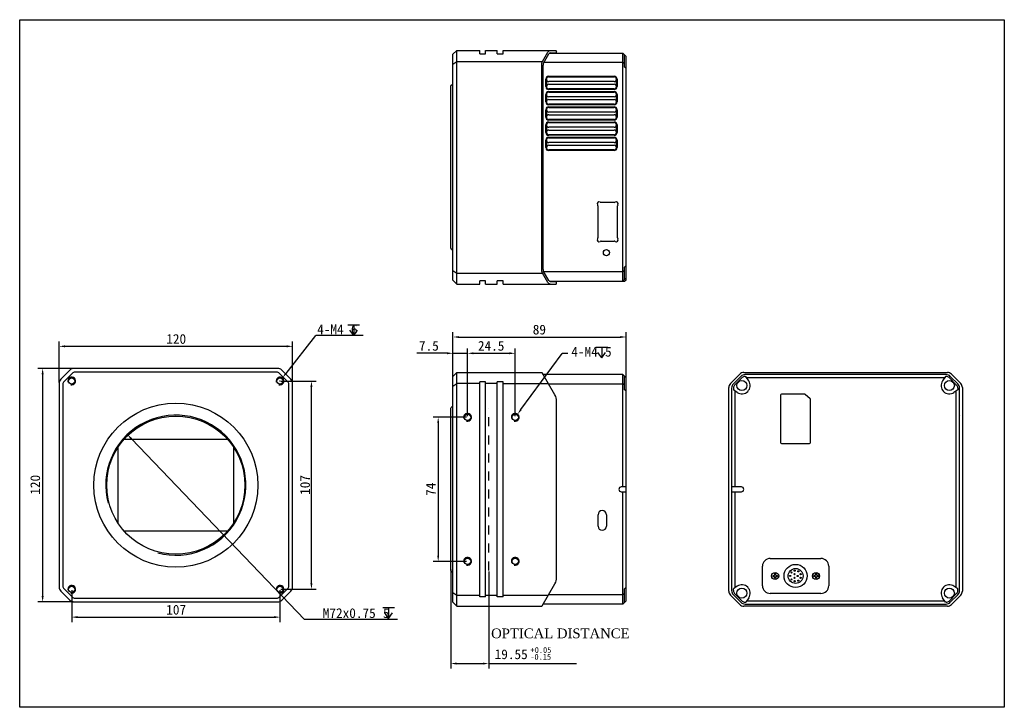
# Model space of a CAD drawing. Header units: millimetres. Extents: x 63 to 568, y -8 to 345.
import ezdxf

# ---------------------------------------------------------------- set-up
doc = ezdxf.new("R2010")
doc.units = ezdxf.units.MM
doc.header["$LTSCALE"] = 46.255
doc.header["$PDMODE"] = 3
doc.header["$PDSIZE"] = 8
doc.linetypes.add('DASHED', pattern=[0.2, 0.1, -0.1])
doc.layers.get('0').update_dxf_attribs({"linetype": 'CONTINUOUS'})
doc.layers.get('Defpoints').update_dxf_attribs({"linetype": 'CONTINUOUS'})
for name, color, linetype in [('00_COMPONENTS', 7, 'CONTINUOUS'), ('09_ALL_ROUNDS', 7, 'CONTINUOUS'), ('10_ALL_CHAMFER', 7, 'CONTINUOUS'), ('51__DRAFT_DIMS', 7, 'CONTINUOUS')]:
    doc.layers.add(name, color=color, linetype=linetype)
doc.layers.add('4虚线层', color=6, linetype='DASHED', lineweight=35)
doc.styles.get("Standard").update_dxf_attribs({"font": 'simfang.ttf'})
doc.dimstyles.new('DIMSTYLE_1', dxfattribs={"dimtxt": 5, "dimasz": 3, "dimexe": 2.5, "dimexo": 0.5, "dimgap": 1.25, "dimtad": 1, "dimdsep": 46, "dimtxsty": 'STANDARD', "dimblk": '_FILLED', "dimblk1": '_FILLED', "dimblk2": '_FILLED', "dimcen": 0.09, "dimclrt": 3, "dimazin": 2, "dimtp": 0.3, "dimtm": 0.3, "dimtfac": 1, "dimtofl": 0, "dimtmove": 0, "dimatfit": 3, "dimldrblk": '_FILLED', "dimfxl": 1, "dimtolj": 1, "dimarcsym": 0})
doc.dimstyles.new('DIMSTYLE_2', dxfattribs={"dimtxt": 3, "dimasz": 3, "dimexe": 2.5, "dimexo": 0.5, "dimgap": 0.75, "dimtad": 1, "dimdsep": 46, "dimtxsty": 'STANDARD', "dimblk": '_FILLED', "dimblk1": '_FILLED', "dimblk2": '_FILLED', "dimcen": 0.09, "dimclrt": 3, "dimazin": 2, "dimtp": 0.3, "dimtm": 0.3, "dimtfac": 1, "dimtofl": 0, "dimtmove": 0, "dimatfit": 3, "dimldrblk": '_FILLED', "dimfxl": 1, "dimtolj": 1, "dimarcsym": 0})
doc.dimstyles.new('DIMSTYLE_5', dxfattribs={"dimtxt": 5, "dimasz": 3, "dimexe": 2.5, "dimexo": 0.5, "dimgap": 1.25, "dimtad": 1, "dimdsep": 46, "dimtxsty": 'STANDARD', "dimblk": '_FILLED', "dimblk1": '_FILLED', "dimblk2": '_FILLED', "dimcen": 0.09, "dimclrt": 3, "dimazin": 2, "dimtp": 0.2, "dimtm": 0.2, "dimtfac": 1, "dimtofl": 0, "dimtmove": 0, "dimatfit": 3, "dimldrblk": '_FILLED', "dimfxl": 1, "dimtolj": 1, "dimarcsym": 0})

# ---------------------------------------------------------------- blocks, each defined once
blk = doc.blocks.new('_FILLED')
at = {"color": 0, "linetype": 'ByBlock'}
blk.add_solid([(0, 0), (-1, 0.17), (-1, -0.17)], dxfattribs=at)
blk = doc.blocks.new('*D7')
at = {"layer": '51__DRAFT_DIMS', "color": 0, "lineweight": -2}
for p, q in [((282.06, 173.47), (266.5, 173.47)), ((285.06, 156.35), (285.06, 175.97)), ((292.56, 141.1), (292.56, 175.97)), ((295.56, 173.47), (298.56, 173.47))]:
    blk.add_line(p, q, dxfattribs=at)
at = {"layer": 'Defpoints', "color": 0}
for p in [(292.56, 173.47), (285.06, 155.85), (292.56, 140.6)]:
    blk.add_point(p, dxfattribs=at)
at = {"layer": '51__DRAFT_DIMS', "color": 0, "linetype": 'ByBlock', "lineweight": -2, "xscale": 3, "yscale": 3, "zscale": 3}
blk.add_blockref('_FILLED', (285.06, 173.47), dxfattribs=at)
at = {"layer": '51__DRAFT_DIMS', "color": 0, "linetype": 'ByBlock', "lineweight": -2, "xscale": 3, "yscale": 3, "zscale": 3, "rotation": 180}
blk.add_blockref('_FILLED', (292.56, 173.47), dxfattribs=at)
at = {"layer": '51__DRAFT_DIMS', "insert": (277.81, 179.81), "char_height": 5, "attachment_point": 3}
blk.add_mtext('\\A1;7.5', dxfattribs=at)
blk = doc.blocks.new('*D8')
at = {"layer": '51__DRAFT_DIMS', "color": 0, "lineweight": -2}
for p, q in [((292.56, 141.1), (292.56, 175.97)), ((295.56, 173.47), (314.06, 173.47)), ((317.06, 141.1), (317.06, 175.97))]:
    blk.add_line(p, q, dxfattribs=at)
at = {"layer": 'Defpoints', "color": 0}
for p in [(317.06, 173.47), (292.56, 140.6), (317.06, 140.6)]:
    blk.add_point(p, dxfattribs=at)
at = {"layer": '51__DRAFT_DIMS', "color": 0, "linetype": 'ByBlock', "lineweight": -2, "xscale": 3, "yscale": 3, "zscale": 3, "rotation": 180}
blk.add_blockref('_FILLED', (292.56, 173.47), dxfattribs=at)
at = {"layer": '51__DRAFT_DIMS', "color": 0, "linetype": 'ByBlock', "lineweight": -2, "xscale": 3, "yscale": 3, "zscale": 3}
blk.add_blockref('_FILLED', (317.06, 173.47), dxfattribs=at)
at = {"layer": '51__DRAFT_DIMS', "insert": (304.7, 179.81), "char_height": 5, "attachment_point": 2}
blk.add_mtext('\\A1;24.5', dxfattribs=at)
blk = doc.blocks.new('*D9')
at = {"layer": '51__DRAFT_DIMS', "color": 0, "lineweight": -2}
for p, q in [((292.06, 140.6), (274.99, 140.6)), ((277.49, 137.6), (277.49, 69.6)), ((292.06, 66.6), (274.99, 66.6))]:
    blk.add_line(p, q, dxfattribs=at)
at = {"layer": 'Defpoints', "color": 0}
for p in [(292.56, 140.6), (277.49, 66.6), (292.56, 66.6)]:
    blk.add_point(p, dxfattribs=at)
at = {"layer": '51__DRAFT_DIMS', "color": 0, "linetype": 'ByBlock', "lineweight": -2, "xscale": 3, "yscale": 3, "zscale": 3}
for p, rotation in [((277.49, 140.6), 90), ((277.49, 66.6), 270)]:
    blk.add_blockref('_FILLED', p, dxfattribs=dict(at, rotation=rotation))
at = {"layer": '51__DRAFT_DIMS', "insert": (271.18, 103.64), "char_height": 5, "attachment_point": 2, "rotation": 90}
blk.add_mtext('\\A1;74', dxfattribs=at)
blk = doc.blocks.new('*D10')
at = {"layer": '51__DRAFT_DIMS', "color": 0, "lineweight": -2}
for p, q in [((285.06, 156.35), (285.06, 184.34)), ((374.06, 154.66), (374.06, 184.34)), ((288.06, 181.84), (371.06, 181.84))]:
    blk.add_line(p, q, dxfattribs=at)
at = {"layer": 'Defpoints', "color": 0}
for p in [(374.06, 181.84), (285.06, 155.85), (374.06, 154.16)]:
    blk.add_point(p, dxfattribs=at)
at = {"layer": '51__DRAFT_DIMS', "color": 0, "linetype": 'ByBlock', "lineweight": -2, "xscale": 3, "yscale": 3, "zscale": 3, "rotation": 180}
blk.add_blockref('_FILLED', (285.06, 181.84), dxfattribs=at)
at = {"layer": '51__DRAFT_DIMS', "color": 0, "linetype": 'ByBlock', "lineweight": -2, "xscale": 3, "yscale": 3, "zscale": 3}
blk.add_blockref('_FILLED', (374.06, 181.84), dxfattribs=at)
at = {"layer": '51__DRAFT_DIMS', "insert": (329.46, 188.15), "char_height": 5, "attachment_point": 2}
blk.add_mtext('\\A1;89', dxfattribs=at)
blk = doc.blocks.new('*D12')
at = {"layer": '51__DRAFT_DIMS', "color": 0, "lineweight": -2}
for p, q in [((82.72, 158.5), (82.72, 179.55)), ((85.72, 177.05), (199.72, 177.05)), ((202.72, 158.5), (202.72, 179.55))]:
    blk.add_line(p, q, dxfattribs=at)
at = {"layer": 'Defpoints', "color": 0}
for p in [(202.72, 177.05), (82.72, 158), (202.72, 158)]:
    blk.add_point(p, dxfattribs=at)
at = {"layer": '51__DRAFT_DIMS', "color": 0, "linetype": 'ByBlock', "lineweight": -2, "xscale": 3, "yscale": 3, "zscale": 3, "rotation": 180}
blk.add_blockref('_FILLED', (82.72, 177.05), dxfattribs=at)
at = {"layer": '51__DRAFT_DIMS', "color": 0, "linetype": 'ByBlock', "lineweight": -2, "xscale": 3, "yscale": 3, "zscale": 3}
blk.add_blockref('_FILLED', (202.72, 177.05), dxfattribs=at)
at = {"layer": '51__DRAFT_DIMS', "insert": (142.9, 183.35), "char_height": 5, "attachment_point": 2}
blk.add_mtext('\\A1;120', dxfattribs=at)
blk = doc.blocks.new('*D13')
at = {"layer": '51__DRAFT_DIMS', "color": 0, "lineweight": -2}
for p, q in [((89.96, 165.74), (71.79, 165.74)), ((74.29, 162.74), (74.29, 48.74)), ((89.96, 45.74), (71.79, 45.74))]:
    blk.add_line(p, q, dxfattribs=at)
at = {"layer": 'Defpoints', "color": 0}
for p in [(90.46, 165.74), (74.29, 45.74), (90.46, 45.74)]:
    blk.add_point(p, dxfattribs=at)
at = {"layer": '51__DRAFT_DIMS', "color": 0, "linetype": 'ByBlock', "lineweight": -2, "xscale": 3, "yscale": 3, "zscale": 3}
for p, rotation in [((74.29, 165.74), 90), ((74.29, 45.74), 270)]:
    blk.add_blockref('_FILLED', p, dxfattribs=dict(at, rotation=rotation))
at = {"layer": '51__DRAFT_DIMS', "insert": (67.98, 105.93), "char_height": 5, "attachment_point": 2, "rotation": 90}
blk.add_mtext('\\A1;120', dxfattribs=at)
blk = doc.blocks.new('*D14')
at = {"layer": '51__DRAFT_DIMS', "color": 0, "lineweight": -2}
for p, q in [((89.22, 51.74), (89.22, 35.45)), ((196.22, 51.74), (196.22, 35.45)), ((92.22, 37.95), (193.22, 37.95))]:
    blk.add_line(p, q, dxfattribs=at)
at = {"layer": 'Defpoints', "color": 0}
for p in [(89.22, 52.24), (196.22, 52.24), (196.22, 37.95)]:
    blk.add_point(p, dxfattribs=at)
at = {"layer": '51__DRAFT_DIMS', "color": 0, "linetype": 'ByBlock', "lineweight": -2, "xscale": 3, "yscale": 3, "zscale": 3, "rotation": 180}
blk.add_blockref('_FILLED', (89.22, 37.95), dxfattribs=at)
at = {"layer": '51__DRAFT_DIMS', "color": 0, "linetype": 'ByBlock', "lineweight": -2, "xscale": 3, "yscale": 3, "zscale": 3}
blk.add_blockref('_FILLED', (196.22, 37.95), dxfattribs=at)
at = {"layer": '51__DRAFT_DIMS', "insert": (142.87, 44.26), "char_height": 5, "attachment_point": 2}
blk.add_mtext('\\A1;107', dxfattribs=at)
blk = doc.blocks.new('*D15')
at = {"layer": '51__DRAFT_DIMS', "color": 0, "lineweight": -2}
for p, q in [((196.72, 159.24), (214.87, 159.24)), ((212.37, 55.24), (212.37, 156.24)), ((196.72, 52.24), (214.87, 52.24))]:
    blk.add_line(p, q, dxfattribs=at)
at = {"layer": 'Defpoints', "color": 0}
for p in [(196.22, 159.24), (212.37, 159.24), (196.22, 52.24)]:
    blk.add_point(p, dxfattribs=at)
at = {"layer": '51__DRAFT_DIMS', "color": 0, "linetype": 'ByBlock', "lineweight": -2, "xscale": 3, "yscale": 3, "zscale": 3}
for p, rotation in [((212.37, 159.24), 90), ((212.37, 52.24), 270)]:
    blk.add_blockref('_FILLED', p, dxfattribs=dict(at, rotation=rotation))
at = {"layer": '51__DRAFT_DIMS', "insert": (206.57, 105.84), "char_height": 5, "attachment_point": 2, "rotation": 90}
blk.add_mtext('\\A1;107', dxfattribs=at)

msp = doc.modelspace()

# ---------------------------------------------------------------- linework, layer by layer
for p, q in [((231.071, 188.117), (237.098, 188.117)), ((234.085, 188.117), (234.085, 182.614)), ((234.085, 182.614), (232.119, 185.431)), ((234.085, 182.614), (236.05, 185.431)), ((358.533, 176.619), (364.56, 176.619)), ((361.547, 171.116), (359.582, 173.933)), ((361.547, 176.619), (361.547, 171.116)), ((361.547, 171.116), (363.512, 173.933)), ((248.966, 42.838), (254.993, 42.838)), ((251.979, 42.838), (251.979, 37.335)), ((251.979, 37.335), (250.014, 40.152)), ((251.979, 37.335), (253.945, 40.152))]:
    msp.add_line(p, q)
at = {"color": 8}
for p, q in [((285.057, 173.472), (292.557, 173.472)), ((320.025, 144.62), (341.169, 173.287)), ((344.169, 173.287), (341.169, 173.287)), ((283.907, 62.496), (283.907, 11.606)), ((303.457, 61.448), (303.457, 11.606)), ((286.907, 14.106), (300.457, 14.106)), ((303.457, 14.106), (348.546, 14.106))]:
    msp.add_line(p, q, dxfattribs=at)
msp.add_lwpolyline([(62.503, 344.824), (568.304, 344.824), (568.304, -8.364), (62.503, -8.364)], close=True)
at = {"layer": '00_COMPONENTS', "lineweight": 30}
for p, q in [((285.057, 327.04), (287.057, 329.04)), ((287.057, 209.04), (287.057, 329.04)), ((287.057, 329.04), (298.807, 329.04)), ((298.807, 327.34), (298.807, 329.04)), ((301.807, 327.34), (301.807, 329.04)), ((301.807, 329.04), (307.807, 329.04)), ((307.807, 327.34), (307.807, 329.04)), ((310.807, 327.34), (310.807, 329.04)), ((310.807, 329.04), (338.037, 329.04)), ((338.037, 329.04), (338.337, 328.74)), ((285.057, 211.04), (285.057, 327.04)), ((298.807, 327.34), (301.807, 327.34)), ((307.807, 327.34), (310.807, 327.34)), ((331.121, 323.418), (333.859, 328.161)), ((331.668, 322.565), (334.402, 327.3)), ((334.638, 327.59), (372.357, 327.59)), ((335.015, 327.74), (338.337, 327.74)), ((338.337, 327.74), (338.337, 328.74)), ((372.357, 210.49), (372.357, 327.59)), ((374.057, 325.89), (372.357, 327.59)), ((373.257, 320.383), (373.257, 326.69)), ((374.057, 211.49), (374.057, 325.89)), ((285.057, 322.004), (287.057, 323.418)), ((287.057, 323.418), (331.121, 323.418)), ((330.664, 216.782), (330.664, 321.297)), ((331.415, 216.575), (331.415, 321.504)), ((372.357, 322.818), (331.815, 322.818)), ((373.257, 322.182), (372.357, 322.818)), ((374.057, 319.844), (373.257, 320.383)), ((332.757, 310.44), (332.757, 314.24)), ((333.057, 314.24), (333.057, 310.44)), ((334.257, 315.74), (367.857, 315.74)), ((334.257, 315.44), (367.857, 315.44)), ((369.057, 310.44), (369.057, 314.24)), ((369.357, 314.24), (369.357, 310.44)), ((283.907, 310.688), (284.195, 311.14)), ((283.907, 227.391), (283.907, 310.688)), ((367.857, 313.04), (334.257, 313.04)), ((334.257, 311.64), (367.857, 311.64)), ((367.857, 309.24), (334.257, 309.24)), ((367.857, 308.94), (334.257, 308.94)), ((332.757, 302.61), (332.757, 306.41)), ((333.057, 306.41), (333.057, 302.61)), ((334.257, 307.91), (367.857, 307.91)), ((334.257, 307.61), (367.857, 307.61)), ((367.857, 305.21), (334.257, 305.21)), ((334.257, 303.81), (367.857, 303.81)), ((369.057, 302.61), (369.057, 306.41)), ((369.357, 306.41), (369.357, 302.61)), ((332.757, 294.78), (332.757, 298.58)), ((333.057, 298.58), (333.057, 294.78)), ((367.857, 301.41), (334.257, 301.41)), ((367.857, 301.11), (334.257, 301.11)), ((334.257, 300.08), (367.857, 300.08)), ((334.257, 299.78), (367.857, 299.78)), ((369.057, 294.78), (369.057, 298.58)), ((369.357, 298.58), (369.357, 294.78)), ((367.857, 297.38), (334.257, 297.38)), ((334.257, 295.98), (367.857, 295.98)), ((367.857, 293.58), (334.257, 293.58)), ((332.757, 286.95), (332.757, 290.75)), ((333.057, 290.75), (333.057, 286.95)), ((367.857, 293.28), (334.257, 293.28)), ((334.257, 292.25), (367.857, 292.25)), ((334.257, 291.95), (367.857, 291.95)), ((367.857, 289.55), (334.257, 289.55)), ((369.057, 286.95), (369.057, 290.75)), ((369.357, 290.75), (369.357, 286.95)), ((334.257, 288.15), (367.857, 288.15)), ((367.857, 285.75), (334.257, 285.75)), ((367.857, 285.45), (334.257, 285.45)), ((334.257, 284.42), (367.857, 284.42)), ((334.257, 284.12), (367.857, 284.12)), ((332.757, 279.12), (332.757, 282.92)), ((333.057, 282.92), (333.057, 279.12)), ((367.857, 281.72), (334.257, 281.72)), ((334.257, 280.32), (367.857, 280.32)), ((369.057, 279.12), (369.057, 282.92)), ((369.357, 282.92), (369.357, 279.12)), ((367.857, 277.92), (334.257, 277.92)), ((367.857, 277.62), (334.257, 277.62)), ((283.907, 227.391), (284.195, 226.939)), ((374.057, 218.235), (373.257, 217.696)), ((373.257, 211.39), (373.257, 217.696)), ((285.057, 216.075), (287.057, 214.661)), ((287.057, 214.661), (331.121, 214.661)), ((333.859, 209.918), (331.121, 214.661)), ((334.402, 210.779), (331.668, 215.514)), ((372.357, 215.261), (331.815, 215.261)), ((373.257, 215.897), (372.357, 215.261)), ((285.057, 211.04), (287.057, 209.04)), ((287.057, 209.04), (298.807, 209.04)), ((298.807, 209.04), (298.807, 210.74)), ((301.807, 210.74), (298.807, 210.74)), ((301.807, 209.04), (301.807, 210.74)), ((301.807, 209.04), (307.807, 209.04)), ((307.807, 209.04), (307.807, 210.74)), ((310.807, 210.74), (307.807, 210.74)), ((310.807, 209.04), (310.807, 210.74)), ((310.807, 209.04), (338.037, 209.04)), ((334.638, 210.49), (373.057, 210.49)), ((335.015, 210.34), (338.337, 210.34)), ((338.037, 209.04), (338.337, 209.34)), ((338.337, 209.34), (338.337, 210.34)), ((374.057, 212.19), (372.357, 210.49)), ((287.057, 43.596), (287.057, 163.596)), ((372.357, 104.846), (372.357, 162.496)), ((285.057, 156.56), (287.057, 157.975)), ((298.807, 157.975), (287.057, 157.975)), ((298.807, 48.396), (298.807, 158.796)), ((301.807, 158.796), (298.807, 158.796)), ((301.807, 48.396), (301.807, 158.796)), ((307.807, 157.975), (301.807, 157.975)), ((307.807, 48.396), (307.807, 158.796)), ((310.807, 158.796), (307.807, 158.796)), ((310.807, 48.396), (310.807, 158.796)), ((310.807, 157.975), (334.083, 157.975)), ((334.227, 157.725), (372.357, 157.725)), ((373.257, 157.088), (372.357, 157.725)), ((373.257, 154.704), (373.257, 161.596)), ((372.357, 44.696), (372.357, 102.346)), ((285.057, 50.631), (287.057, 49.217)), ((330.924, 43.746), (337.466, 55.078)), ((287.057, 49.217), (298.807, 49.217)), ((301.807, 48.396), (298.807, 48.396)), ((301.807, 49.217), (307.807, 49.217)), ((310.807, 48.396), (307.807, 48.396)), ((310.807, 49.217), (333.859, 49.217)), ((333.859, 49.217), (334.119, 49.279)), ((372.357, 49.467), (334.227, 49.467)), ((373.257, 50.104), (372.357, 49.467))]:
    msp.add_line(p, q, dxfattribs=at)
at = {"layer": '00_COMPONENTS', "color": 7, "lineweight": 30}
for p, q in [((88.339, 164.863), (83.596, 160.121)), ((89.753, 163.449), (85.01, 158.707)), ((194.975, 165.742), (90.46, 165.742)), ((194.975, 163.742), (90.46, 163.742)), ((200.424, 158.707), (195.682, 163.449)), ((201.839, 160.121), (197.096, 164.863)), ((285.057, 161.596), (287.057, 163.596)), ((287.057, 163.596), (330.664, 163.596)), ((330.664, 163.596), (330.924, 163.446)), ((337.466, 152.114), (330.924, 163.446)), ((372.357, 162.496), (331.472, 162.496)), ((374.057, 160.796), (372.357, 162.496)), ((427.662, 157.975), (432.405, 162.717)), ((434.526, 163.596), (539.041, 163.596)), ((538.441, 162.496), (435.126, 162.496)), ((541.162, 162.717), (545.905, 157.975)), ((82.717, 157.999), (82.717, 53.485)), ((84.717, 157.999), (84.717, 53.485)), ((200.717, 53.485), (200.717, 157.999)), ((202.717, 53.485), (202.717, 157.999)), ((285.057, 45.596), (285.057, 161.596)), ((374.057, 104.846), (374.057, 160.796)), ((429.112, 157.725), (433.005, 161.617)), ((433.641, 160.981), (429.748, 157.088)), ((435.126, 161.596), (435.44, 161.596)), ((437.007, 159.272), (435.44, 161.596)), ((537.588, 160.796), (435.979, 160.796)), ((538.127, 161.596), (536.56, 159.272)), ((538.441, 161.596), (538.127, 161.596)), ((543.818, 157.088), (539.926, 160.981)), ((540.562, 161.617), (544.455, 157.725)), ((374.057, 154.164), (373.257, 154.704)), ((426.783, 51.339), (426.783, 155.853)), ((428.233, 155.603), (428.233, 102.355)), ((429.133, 155.603), (429.133, 154.704)), ((431.107, 153.372), (429.133, 154.704)), ((429.933, 154.164), (429.933, 104.846)), ((453.383, 151.996), (453.383, 127.596)), ((465.597, 152.496), (453.883, 152.496)), ((468.611, 150.045), (465.924, 152.374)), ((544.433, 154.704), (542.46, 153.372)), ((543.633, 53.028), (543.633, 154.164)), ((544.433, 155.603), (544.433, 154.704)), ((545.333, 51.589), (545.333, 155.603)), ((546.783, 155.853), (546.783, 51.339)), ((338.337, 58.328), (338.337, 148.864)), ((468.783, 127.596), (468.783, 149.668)), ((283.907, 145.244), (284.195, 145.697)), ((283.907, 61.948), (283.907, 145.244)), ((169.405, 129.142), (116.03, 129.142)), ((453.883, 127.096), (468.283, 127.096)), ((112.867, 124.948), (112.867, 86.536)), ((172.567, 86.536), (172.567, 124.948)), ((374.057, 104.846), (371.557, 104.846)), ((371.557, 102.346), (374.057, 102.346)), ((374.057, 46.396), (374.057, 104.837)), ((433.233, 104.846), (428.233, 104.846)), ((428.233, 102.346), (433.233, 102.346)), ((428.233, 102.346), (428.233, 51.589)), ((429.933, 102.346), (429.933, 53.028)), ((116.03, 82.342), (169.405, 82.342)), ((448.083, 68.096), (474.083, 68.096)), ((283.907, 61.948), (284.195, 61.495)), ((444.083, 54.096), (444.083, 64.096)), ((478.083, 64.096), (478.083, 54.096)), ((449.383, 59.346), (450.033, 59.346)), ((449.383, 59.346), (449.383, 58.846)), ((449.383, 58.846), (450.033, 58.846)), ((450.833, 60.296), (450.333, 60.296)), ((450.333, 60.296), (450.333, 59.646)), ((450.333, 58.546), (450.333, 57.896)), ((450.833, 57.896), (450.333, 57.896)), ((450.833, 60.296), (450.833, 59.646)), ((450.833, 58.546), (450.833, 57.896)), ((451.133, 59.346), (451.783, 59.346)), ((451.133, 58.846), (451.783, 58.846)), ((451.783, 59.346), (451.783, 58.846)), ((471.033, 59.346), (470.383, 59.346)), ((470.383, 58.846), (470.383, 59.346)), ((471.033, 58.846), (470.383, 58.846)), ((471.833, 60.296), (471.333, 60.296)), ((471.333, 60.296), (471.333, 59.646)), ((471.333, 58.546), (471.333, 57.896)), ((471.833, 57.896), (471.333, 57.896)), ((471.833, 60.296), (471.833, 59.646)), ((471.833, 58.546), (471.833, 57.896)), ((472.783, 59.346), (472.133, 59.346)), ((472.783, 58.846), (472.133, 58.846)), ((472.783, 58.846), (472.783, 59.346)), ((83.596, 51.363), (88.339, 46.621)), ((85.01, 52.778), (89.753, 48.035)), ((195.682, 48.035), (200.424, 52.778)), ((197.096, 46.621), (201.839, 51.363)), ((374.057, 53.028), (373.257, 52.488)), ((373.257, 45.596), (373.257, 52.488)), ((431.107, 53.819), (429.133, 52.488)), ((429.133, 51.589), (429.133, 52.488)), ((544.433, 52.488), (542.46, 53.819)), ((544.433, 51.589), (544.433, 52.488)), ((90.46, 47.742), (194.975, 47.742)), ((90.46, 45.742), (194.975, 45.742)), ((285.057, 45.596), (287.057, 43.596)), ((374.057, 46.396), (372.357, 44.696)), ((432.405, 44.475), (427.662, 49.217)), ((433.005, 45.575), (429.112, 49.467)), ((429.748, 50.104), (433.641, 46.211)), ((435.126, 45.596), (435.44, 45.596)), ((437.007, 47.919), (435.44, 45.596)), ((435.979, 46.396), (537.588, 46.396)), ((474.083, 50.096), (448.083, 50.096)), ((538.127, 45.596), (536.56, 47.919)), ((538.441, 45.596), (538.127, 45.596)), ((539.926, 46.211), (543.818, 50.104)), ((544.455, 49.467), (540.562, 45.575)), ((545.905, 49.217), (541.162, 44.475)), ((287.057, 43.596), (330.664, 43.596)), ((330.664, 43.596), (330.924, 43.746)), ((372.357, 44.696), (331.472, 44.696)), ((539.041, 43.596), (434.526, 43.596)), ((435.126, 44.696), (538.441, 44.696))]:
    msp.add_line(p, q, dxfattribs=at)
at = {"layer": '00_COMPONENTS', "color": 4, "lineweight": 30}
msp.add_line((545.483, 141.369), (545.333, 141.519), dxfattribs=at)
at = {"layer": '00_COMPONENTS', "color": 7}
for p, q in [((359.593, 84.696), (359.593, 90.496)), ((363.903, 90.496), (363.903, 84.696))]:
    msp.add_line(p, q, dxfattribs=at)
at = {"layer": '00_COMPONENTS', "color": 7, "lineweight": 30}
for centre, radius in [((89.217, 159.242), 1.65), ((196.217, 159.242), 1.65), ((433.483, 156.896), 2.55), ((540.083, 156.896), 2.55), ((142.717, 105.742), 42.101), ((292.557, 140.596), 1.65), ((317.057, 140.596), 1.65), ((142.717, 105.742), 35.5), ((292.557, 66.596), 1.65), ((317.057, 66.596), 1.65), ((450.583, 59.096), 1.825), ((461.083, 59.096), 5.95), ((461.083, 59.096), 3.85), ((458.973, 60.866), 0.3), ((460.603, 61.806), 0.3), ((462.463, 61.476), 0.3), ((471.583, 59.096), 1.825), ((458.333, 59.096), 0.3), ((458.973, 57.326), 0.3), ((460.533, 60.046), 0.3), ((460.533, 58.146), 0.3), ((460.603, 56.386), 0.3), ((462.183, 59.096), 0.3), ((462.463, 56.716), 0.3), ((463.663, 60.046), 0.3), ((463.663, 58.146), 0.3), ((89.217, 52.242), 1.65), ((196.217, 52.242), 1.65), ((433.483, 50.296), 2.55), ((540.083, 50.296), 2.55)]:
    msp.add_circle(centre, radius, dxfattribs=at)
at = {"layer": '00_COMPONENTS', "lineweight": 30}
for centre, radius, start, end in [((334.257, 314.24), 1.5, 90, 180), ((334.257, 314.24), 1.2, 90, 270), ((367.857, 314.24), 1.5, 0, 90), ((367.857, 314.24), 1.2, 270, 90), ((283.557, 312.498), 1.5, 295.15066, 0), ((334.257, 310.44), 1.5, 180, 270), ((334.257, 310.44), 1.2, 90, 270), ((367.857, 310.44), 1.2, 270, 90), ((367.857, 310.44), 1.5, 270, 0), ((334.257, 306.41), 1.5, 90, 180), ((334.257, 306.41), 1.2, 90, 270), ((334.257, 302.61), 1.2, 90, 270), ((367.857, 306.41), 1.5, 0, 90), ((367.857, 306.41), 1.2, 270, 90), ((367.857, 302.61), 1.2, 270, 90), ((334.257, 302.61), 1.5, 180, 270), ((334.257, 298.58), 1.5, 90, 180), ((334.257, 298.58), 1.2, 90, 270), ((367.857, 302.61), 1.5, 270, 0), ((367.857, 298.58), 1.5, 0, 90), ((367.857, 298.58), 1.2, 270, 90), ((334.257, 294.78), 1.5, 180, 270), ((334.257, 294.78), 1.2, 90, 270), ((367.857, 294.78), 1.2, 270, 90), ((367.857, 294.78), 1.5, 270, 0), ((334.257, 290.75), 1.5, 90, 180), ((334.257, 290.75), 1.2, 90, 270), ((367.857, 290.75), 1.5, 0, 90), ((367.857, 290.75), 1.2, 270, 90), ((334.257, 286.95), 1.5, 180, 270), ((334.257, 282.92), 1.5, 90, 180), ((334.257, 286.95), 1.2, 90, 270), ((334.257, 282.92), 1.2, 90, 270), ((367.857, 286.95), 1.2, 270, 90), ((367.857, 286.95), 1.5, 270, 0), ((367.857, 282.92), 1.5, 0, 90), ((367.857, 282.92), 1.2, 270, 90), ((334.257, 279.12), 1.5, 180, 270), ((334.257, 279.12), 1.2, 90, 270), ((367.857, 279.12), 1.2, 270, 90), ((367.857, 279.12), 1.5, 270, 0), ((283.557, 225.581), 1.5, 0, 64.84934), ((373.057, 211.49), 1, 270, 0)]:
    msp.add_arc(centre, radius, start, end, dxfattribs=at)
at = {"layer": '00_COMPONENTS', "color": 7, "lineweight": 30}
for centre, radius, start, end in [((90.46, 162.742), 3, 90, 135), ((90.46, 162.742), 1, 90, 135), ((194.975, 162.742), 3, 45, 90), ((194.975, 162.742), 1, 45, 90), ((434.526, 160.596), 3, 90, 135), ((435.126, 159.496), 3, 90, 135), ((538.441, 159.496), 3, 45, 90), ((539.041, 160.596), 3, 45, 90), ((85.717, 157.999), 3, 135, 180), ((85.717, 157.999), 1, 135, 180), ((199.717, 157.999), 1, 0, 45), ((199.717, 157.999), 3, 0, 45), ((429.783, 155.853), 3, 135, 180), ((431.233, 155.603), 3, 135, 180), ((431.233, 155.603), 2.1, 135, 180), ((433.483, 156.896), 4.25, 236, 34), ((435.126, 159.496), 2.1, 90, 135), ((540.083, 156.896), 4.25, 146, 304), ((538.441, 159.496), 2.1, 45, 90), ((542.333, 155.603), 2.1, 0, 45), ((542.333, 155.603), 3, 0, 45), ((543.783, 155.853), 3, 0, 45), ((331.837, 148.864), 6.5, 0, 30), ((453.883, 151.996), 0.5, 90, 180), ((465.597, 151.996), 0.5, 49.08562, 90), ((283.557, 147.054), 1.5, 295.15066, 0), ((468.283, 149.668), 0.5, 0, 49.08562), ((453.883, 127.596), 0.5, 180, 270), ((468.283, 127.596), 0.5, 270, 0), ((371.557, 103.596), 1.25, 90, 270), ((433.233, 103.596), 1.25, 270, 90), ((448.083, 64.096), 4, 90, 180), ((474.083, 64.096), 4, 0, 90), ((283.557, 60.137), 1.5, 0, 64.84934), ((331.837, 58.328), 6.5, 330, 0), ((450.033, 59.646), 0.3, 270, 0), ((450.033, 58.546), 0.3, 0, 90), ((451.133, 59.646), 0.3, 180, 270), ((451.133, 58.546), 0.3, 90, 180), ((471.033, 59.646), 0.3, 270, 0), ((471.033, 58.546), 0.3, 0, 90), ((472.133, 59.646), 0.3, 180, 270), ((472.133, 58.546), 0.3, 90, 180), ((85.717, 53.485), 3, 180, 225), ((85.717, 53.485), 1, 180, 225), ((199.717, 53.485), 1, 315, 0), ((199.717, 53.485), 3, 315, 0), ((429.783, 51.339), 3, 180, 225), ((431.233, 51.589), 3, 180, 225), ((431.233, 51.589), 2.1, 180, 225), ((433.483, 50.296), 4.25, 326, 124), ((448.083, 54.096), 4, 180, 270), ((474.083, 54.096), 4, 270, 0), ((540.083, 50.296), 4.25, 56, 214), ((542.333, 51.589), 2.1, 315, 0), ((542.333, 51.589), 3, 315, 0), ((543.783, 51.339), 3, 315, 0), ((90.46, 48.742), 3, 225, 270), ((90.46, 48.742), 1, 225, 270), ((194.975, 48.742), 1, 270, 315), ((194.975, 48.742), 3, 270, 315), ((435.126, 47.696), 3, 225, 270), ((435.126, 47.696), 2.1, 225, 270), ((538.441, 47.696), 2.1, 270, 315), ((538.441, 47.696), 3, 270, 315), ((434.526, 46.596), 3, 225, 270), ((539.041, 46.596), 3, 270, 315)]:
    msp.add_arc(centre, radius, start, end, dxfattribs=at)
at = {"layer": '00_COMPONENTS', "color": 8}
for centre, radius in [((89.217, 159.242), 2), ((196.217, 159.242), 2), ((142.717, 105.742), 36), ((292.557, 140.596), 2), ((317.057, 140.596), 2), ((292.557, 66.596), 2), ((317.057, 66.596), 2), ((89.217, 52.242), 2), ((196.217, 52.242), 2)]:
    msp.add_arc(centre, radius, 255, 195, dxfattribs=at)
at = {"layer": '00_COMPONENTS', "color": 7}
for centre, start, end in [((361.748, 90.496), 0, 180), ((361.748, 84.696), 180, 0)]:
    msp.add_arc(centre, 2.155, start, end, dxfattribs=at)
at = {"layer": '00_COMPONENTS', "lineweight": 30}
for centre, start_param, end_param in [((335.015, 326.24), 0, 0.7853982), ((332.281, 321.504), 0.7853982, 1.5707963), ((332.281, 216.575), -4.712389, -3.9269908), ((335.015, 211.84), -3.9269908, -3.1415927)]:
    msp.add_ellipse(centre, major_axis=(0, 1.5), ratio=0.5773503, start_param=start_param, end_param=end_param, dxfattribs=at)
for points, knots in [([(333.859, 328.161), (333.925, 328.288), (334.068, 328.522), (334.334, 328.807), (334.634, 328.994), (334.856, 329.04), (334.961, 329.04)], [0, 0, 0, 0, 0.2915816, 0.5534079, 0.7860506, 1, 1, 1, 1]), ([(330.664, 321.297), (330.664, 321.675), (330.734, 322.404), (330.959, 323.108), (331.121, 323.418)], [0, 0, 0, 0, 0.5193269, 1, 1, 1, 1]), ([(331.121, 214.661), (330.958, 214.974), (330.733, 215.678), (330.664, 216.407), (330.664, 216.782)], [0, 0, 0, 0, 0.4848201, 1, 1, 1, 1]), ([(334.961, 209.04), (334.855, 209.04), (334.633, 209.085), (334.332, 209.273), (334.068, 209.559), (333.925, 209.792), (333.859, 209.918)], [0, 0, 0, 0, 0.2149543, 0.4482221, 0.709949, 1, 1, 1, 1])]:
    msp.add_open_spline(points, degree=3, knots=knots, dxfattribs=at)
at = {"layer": '09_ALL_ROUNDS', "color": 7}
for p, q in [((359.487, 249.25), (359.487, 232.779)), ((367.908, 251), (361.236, 251)), ((369.657, 232.779), (369.657, 249.25)), ((361.236, 231.03), (367.908, 231.03))]:
    msp.add_line(p, q, dxfattribs=at)
for centre, start, end in [((360.194, 250.293), 58.60029, 211.39971), ((358.487, 249.25), 0, 31.39971), ((361.236, 252), 238.60029, 270), ((367.908, 252), 270, 301.39971), ((368.95, 250.293), 328.60029, 121.39971), ((370.657, 249.25), 148.60029, 180), ((358.487, 232.779), 328.60029, 0), ((370.657, 232.779), 180, 211.39971), ((360.194, 231.737), 148.60029, 301.39971), ((361.236, 230.03), 90, 121.39971), ((367.908, 230.03), 58.60029, 90), ((368.95, 231.737), 238.60029, 31.39971)]:
    msp.add_arc(centre, 1, start, end, dxfattribs=at)
at = {"layer": '10_ALL_CHAMFER', "color": 7}
msp.add_circle((363.897, 225.19), 1.575, dxfattribs=at)
at = {"layer": '4虚线层', "color": 8, "lineweight": -2}
msp.add_line((303.457, 61.948), (303.457, 145.244), dxfattribs=at)
at = {"layer": '51__DRAFT_DIMS', "color": 8}
for p, q in [((199.318, 163.165), (214.692, 182.614)), ((238.948, 182.614), (214.692, 182.614)), ((196.127, 159.242), (196.307, 159.242)), ((196.217, 159.152), (196.217, 159.332)), ((119.894, 129.577), (208.741, 36.791)), ((256.595, 36.791), (208.741, 36.791))]:
    msp.add_line(p, q, dxfattribs=at)

# ---------------------------------------------------------------- block references
at = {"color": 8, "xscale": 3, "yscale": 3, "zscale": 3}
for p, rotation in [((318.244, 142.205), 233.589479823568), ((283.907, 14.106), 180)]:
    msp.add_blockref('_FILLED', p, dxfattribs=dict(at, rotation=rotation))
msp.add_blockref('_FILLED', (303.457, 14.106), dxfattribs=at)
at = {"layer": '51__DRAFT_DIMS', "color": 8, "xscale": 3, "yscale": 3, "zscale": 3}
for p, rotation in [((197.458, 160.811), 231.6746485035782), ((117.819, 131.744), 133.7575596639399)]:
    msp.add_blockref('_FILLED', p, dxfattribs=dict(at, rotation=rotation))

# ---------------------------------------------------------------- texts
at = {"color": 0, "insert": (356.245, 174.24), "char_height": 5, "attachment_point": 5}
msp.add_mtext('\\A1;{\\fSimSun|b0|i0|c134|p2;4-M4\\Fgdt|c134;\\C7;  \\fSimSun|b0|i0|c134|p2;5}', dxfattribs=at)
at = {"color": 7, "lineweight": 15, "insert": (340.237, 25.416), "char_height": 5, "attachment_point": 5}
msp.add_mtext('\\A1;{\\fTimes New Roman|b0|i0|c0|p18;OPTICAL DISTANCE\\P}  ', dxfattribs=at)
at = {"lineweight": 15, "attachment_point": 9}
for s, width, insert, char_height in [('19.55', 18.88412, (323.487, 16.302), 5), ('+0.05', 10.77139, (335.641, 19.548), 3), ('-0.15', 13.36067, (335.523, 16.021), 3)]:
    msp.add_mtext_dynamic_manual_height_columns(s, width=width, gutter_width=30, heights=[0], dxfattribs=dict(at, insert=insert, char_height=char_height))
at = {"layer": '51__DRAFT_DIMS', "char_height": 5, "attachment_point": 1}
for s, insert in [('\\A1;4-M4{\\Fgdt|c134;\\C7;  }6', (215.338, 188.296)), ('\\A1;M72x0.75{\\Fgdt|c134;\\C7;  }5', (218.199, 42.521))]:
    msp.add_mtext(s, dxfattribs=dict(at, insert=insert))

# ---------------------------------------------------------------- dimensions: what is measured, and where the dimension line sits
at = {"layer": '51__DRAFT_DIMS', "color": 8}
for base, p1, p2, dimstyle, picture, middle in [((374.057, 181.838), (285.057, 155.853), (374.057, 154.164), 'DIMSTYLE_1', '*D10', (329.465, 181.838)), ((202.717, 177.045), (82.717, 157.999), (202.717, 157.999), 'DIMSTYLE_1', '*D12', (142.903, 177.045)), ((292.557, 173.472), (285.057, 155.853), (292.557, 140.596), 'DIMSTYLE_5', '*D7', (272.779, 173.472)), ((317.057, 173.472), (292.557, 140.596), (317.057, 140.596), 'DIMSTYLE_5', '*D8', (304.705, 173.472)), ((196.217, 37.95), (89.217, 52.242), (196.217, 52.242), 'DIMSTYLE_1', '*D14', (142.874, 37.95))]:
    dim = msp.add_linear_dim(base=base, p1=p1, p2=p2, dimstyle=dimstyle, override={"dimclrt": 256}, dxfattribs=at)
    dim.commit()
    dim.dimension.update_dxf_attribs({"geometry": picture, "text_midpoint": middle, "dimtype": 160})
for base, p1, p2, angle, dimstyle, override, picture, middle in [((74.292, 45.742), (90.46, 165.742), (90.46, 45.742), 270, 'DIMSTYLE_1', {"dimclrt": 256}, '*D13', (74.292, 105.928)), ((212.374, 159.242), (196.217, 52.242), (196.217, 159.242), 90, 'DIMSTYLE_2', {"dimtxt": 5, "dimclrt": 256}, '*D15', (212.374, 105.836)), ((277.492, 66.596), (292.557, 140.596), (292.557, 66.596), 270, 'DIMSTYLE_1', {"dimclrt": 256}, '*D9', (277.492, 103.64))]:
    dim = msp.add_linear_dim(base=base, p1=p1, p2=p2, angle=angle, dimstyle=dimstyle, override=override, dxfattribs=at)
    dim.commit()
    dim.dimension.update_dxf_attribs({"geometry": picture, "text_midpoint": middle, "dimtype": 160})

doc.saveas('drawing.dxf')
